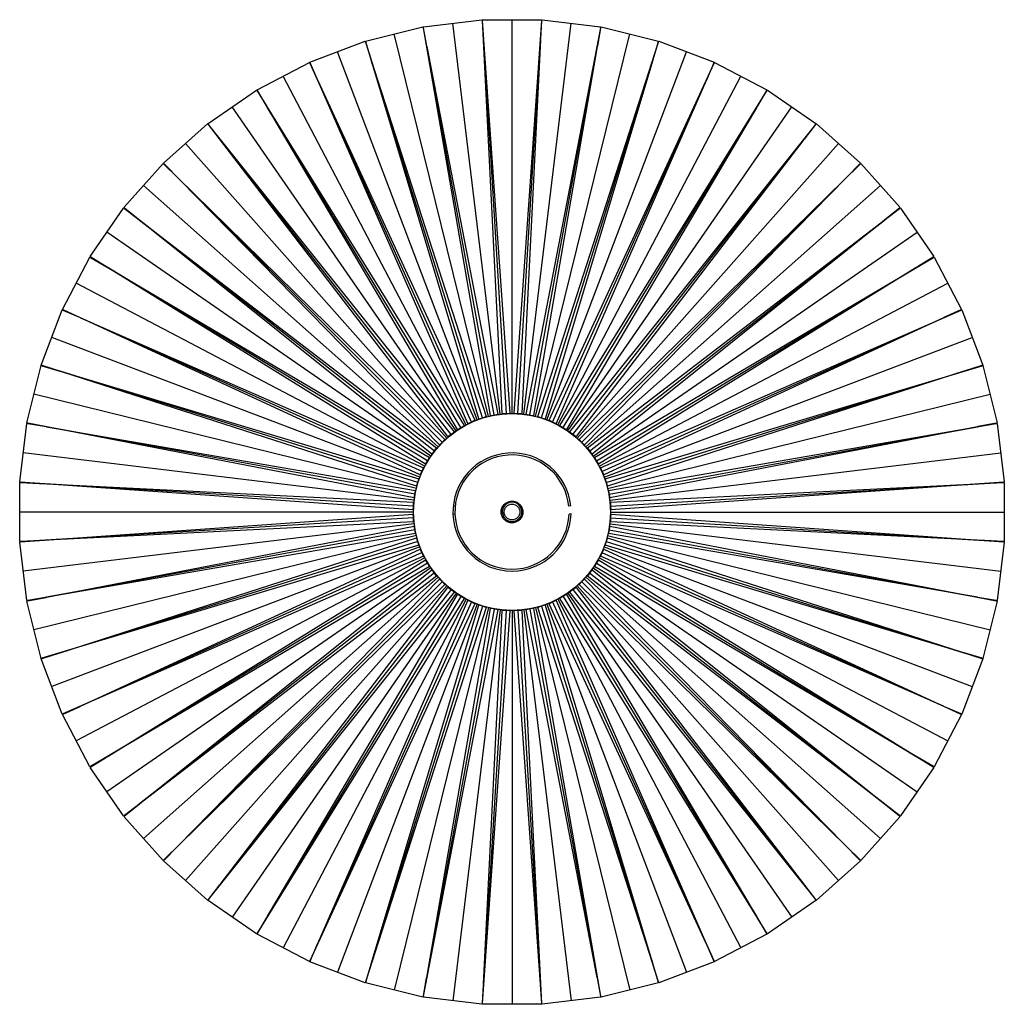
# Paper-space layout '_Inferior' of a CAD drawing. Header units: millimetres. Extents: x -250 to 250, y -250 to 250.
import ezdxf

# ---------------------------------------------------------------- set-up
doc = ezdxf.new("R2010")
doc.units = ezdxf.units.MM

psp = doc.layouts.new('_Inferior')

# ---------------------------------------------------------------- linework, layer by layer
at = {"color": 7, "linetype": 'Continuous', "lineweight": 25}
for p, q in [((-74.39, 239.15), (-45.26, 246.33)), ((-45.16, 245.89), (-45.26, 246.33)), ((-45.16, 245.89), (-45.16, 245.89)), ((-45.16, 245.89), (-43.36, 236.61)), ((-45.02, 246.37), (-15.24, 249.99)), ((-44.97, 245.92), (-45.02, 246.37)), ((-10.99, 49.03), (-44.97, 245.92)), ((-6.03, 49.64), (-30.13, 248.18)), ((-15.19, 249.54), (-15.24, 249.99)), ((-15.2, 249.54), (-14.53, 240.11)), ((-15.19, 249.54), (-15.2, 249.54)), ((-15, 250), (15, 250)), ((-15, 249.55), (-15, 250)), ((-5, 50), (-15, 249.55)), ((0, 50), (0, 250)), ((1.06, 50.24), (15.19, 249.54)), ((6.03, 49.64), (30.13, 248.18)), ((7.11, 49.74), (45.16, 245.89)), ((14.99, 249.55), (14.52, 240.11)), ((15, 249.55), (14.99, 249.55)), ((15, 249.55), (15, 250)), ((15.19, 249.54), (15.24, 249.99)), ((15.24, 249.99), (45.02, 246.37)), ((44.96, 245.92), (43.36, 236.61)), ((44.97, 245.92), (44.96, 245.92)), ((44.97, 245.92), (45.02, 246.37)), ((45.16, 245.89), (45.26, 246.33)), ((45.26, 246.33), (74.39, 239.15)), ((-11.97, 48.55), (-59.83, 242.74)), ((11.97, 48.55), (59.83, 242.74)), ((-102.68, 228.43), (-74.63, 239.07)), ((-74.47, 238.65), (-74.63, 239.07)), ((-74.47, 238.65), (-74.47, 238.65)), ((-74.47, 238.65), (-71.57, 229.66)), ((-74.29, 238.71), (-74.39, 239.15)), ((-16.82, 47.35), (-74.29, 238.71)), ((-9.03, 49.27), (-43.31, 236.33)), ((-43.31, 236.33), (-7.11, 49.74)), ((-14.51, 239.82), (-3.02, 50)), ((-14.51, 239.82), (-1.06, 50.24)), ((3.02, 50), (14.51, 239.82)), ((14.51, 239.82), (5, 50)), ((9.03, 49.27), (43.31, 236.33)), ((43.31, 236.33), (10.99, 49.03)), ((13.06, 48.52), (74.47, 238.65)), ((74.28, 238.71), (71.56, 229.66)), ((74.29, 238.71), (74.28, 238.71)), ((74.29, 238.71), (74.39, 239.15)), ((74.47, 238.65), (74.63, 239.07)), ((74.63, 239.07), (102.68, 228.43)), ((-17.73, 46.75), (-88.65, 233.75)), ((17.73, 46.75), (88.65, 233.75)), ((-129.46, 214.39), (-102.9, 228.33)), ((-102.69, 227.94), (-102.9, 228.33)), ((-102.69, 227.94), (-102.7, 227.93)), ((-102.7, 227.93), (-98.73, 219.35)), ((-102.52, 228.01), (-102.68, 228.43)), ((-22.41, 44.98), (-102.52, 228.01)), ((-14.9, 47.82), (-71.48, 229.38)), ((-71.48, 229.38), (-13.06, 48.52)), ((14.9, 47.82), (71.48, 229.38)), ((71.48, 229.38), (16.82, 47.35)), ((18.81, 46.6), (102.69, 227.94)), ((102.51, 228.02), (98.72, 219.36)), ((102.52, 228.01), (102.51, 228.02)), ((102.52, 228.01), (102.68, 228.43)), ((102.69, 227.94), (102.9, 228.33)), ((102.9, 228.33), (129.46, 214.39)), ((-23.24, 44.27), (-116.18, 221.36)), ((23.24, 44.27), (116.18, 221.36)), ((-20.56, 45.68), (-98.61, 219.09)), ((-98.61, 219.09), (-18.81, 46.6)), ((20.56, 45.68), (98.61, 219.09)), ((98.61, 219.09), (22.41, 44.98)), ((-154.36, 197.22), (-129.67, 214.27)), ((-129.42, 213.9), (-129.67, 214.27)), ((-129.25, 213.99), (-129.46, 214.39)), ((-129.42, 213.9), (-129.42, 213.89)), ((-129.42, 213.89), (-124.45, 205.85)), ((-27.66, 41.95), (-129.25, 213.99)), ((24.29, 43.99), (129.42, 213.9)), ((129.25, 214), (124.44, 205.86)), ((129.25, 213.99), (129.46, 214.39)), ((129.25, 213.99), (129.25, 214)), ((129.42, 213.9), (129.67, 214.27)), ((129.67, 214.27), (154.36, 197.22)), ((-28.4, 41.15), (-142.02, 205.75)), ((-25.91, 42.87), (-124.3, 205.61)), ((-124.3, 205.61), (-24.29, 43.99)), ((25.91, 42.87), (124.3, 205.61)), ((124.3, 205.61), (27.66, 41.95)), ((28.4, 41.15), (142.02, 205.75)), ((-177.01, 177.18), (-154.55, 197.07)), ((-154.25, 196.74), (-154.55, 197.07)), ((-154.11, 196.85), (-154.36, 197.22)), ((-154.25, 196.74), (-154.26, 196.73)), ((-154.26, 196.73), (-148.35, 189.35)), ((-32.52, 38.31), (-154.11, 196.85)), ((29.41, 40.74), (154.25, 196.74)), ((154.1, 196.86), (148.35, 189.36)), ((154.11, 196.85), (154.1, 196.86)), ((154.11, 196.85), (154.36, 197.22)), ((154.25, 196.74), (154.55, 197.07)), ((154.55, 197.07), (177.01, 177.18)), ((-33.16, 37.43), (-165.78, 187.13)), ((-30.89, 39.43), (-148.17, 189.13)), ((-148.17, 189.13), (-29.41, 40.74)), ((30.89, 39.43), (148.17, 189.13)), ((148.17, 189.13), (32.52, 38.31)), ((33.16, 37.43), (165.78, 187.13)), ((-197.07, 154.55), (-177.18, 177.01)), ((-176.84, 176.71), (-177.18, 177.01)), ((-176.71, 176.84), (-177.01, 177.18)), ((-176.84, 176.71), (-176.85, 176.7)), ((-176.85, 176.7), (-170.1, 170.09)), ((-36.9, 34.11), (-176.71, 176.84)), ((34.11, 36.9), (176.84, 176.71)), ((176.7, 176.85), (170.09, 170.1)), ((176.71, 176.84), (176.7, 176.85)), ((176.71, 176.84), (177.01, 177.18)), ((176.84, 176.71), (177.18, 177.01)), ((177.18, 177.01), (197.07, 154.55)), ((-37.43, 33.16), (-187.13, 165.78)), ((-35.42, 35.42), (-169.89, 169.89)), ((-169.89, 169.89), (-34.11, 36.9)), ((35.42, 35.42), (169.89, 169.89)), ((169.89, 169.89), (36.9, 34.11)), ((37.43, 33.16), (187.13, 165.78)), ((-214.27, 129.67), (-197.22, 154.36)), ((-196.85, 154.11), (-197.22, 154.36)), ((-196.74, 154.25), (-197.07, 154.55)), ((-196.85, 154.11), (-196.86, 154.1)), ((-196.86, 154.1), (-189.36, 148.35)), ((-40.74, 29.41), (-196.74, 154.25)), ((38.31, 32.52), (196.85, 154.11)), ((196.73, 154.26), (189.35, 148.35)), ((196.74, 154.25), (196.73, 154.26)), ((196.74, 154.25), (197.07, 154.55)), ((196.85, 154.11), (197.22, 154.36)), ((197.22, 154.36), (214.27, 129.67)), ((-39.43, 30.89), (-189.13, 148.17)), ((-189.13, 148.17), (-38.31, 32.52)), ((39.43, 30.89), (189.13, 148.17)), ((189.13, 148.17), (40.74, 29.41)), ((-41.15, 28.4), (-205.75, 142.02)), ((41.15, 28.4), (205.75, 142.02)), ((-228.33, 102.9), (-214.39, 129.46)), ((-213.99, 129.25), (-214.39, 129.46)), ((-213.9, 129.42), (-214.27, 129.67)), ((-214, 129.25), (-205.86, 124.44)), ((-213.99, 129.25), (-214, 129.25)), ((-43.99, 24.29), (-213.9, 129.42)), ((41.95, 27.66), (213.99, 129.25)), ((213.89, 129.42), (205.85, 124.45)), ((213.9, 129.42), (213.89, 129.42)), ((213.9, 129.42), (214.27, 129.67)), ((213.99, 129.25), (214.39, 129.46)), ((214.39, 129.46), (228.33, 102.9)), ((-42.87, 25.91), (-205.61, 124.3)), ((-205.61, 124.3), (-41.95, 27.66)), ((42.87, 25.91), (205.61, 124.3)), ((205.61, 124.3), (43.99, 24.29)), ((-44.27, 23.24), (-221.36, 116.18)), ((44.27, 23.24), (221.36, 116.18)), ((-239.07, 74.63), (-228.43, 102.68)), ((-228.01, 102.52), (-228.43, 102.68)), ((-227.94, 102.69), (-228.33, 102.9)), ((-228.01, 102.52), (-228.02, 102.51)), ((-228.02, 102.51), (-219.36, 98.72)), ((-46.6, 18.81), (-227.94, 102.69)), ((44.98, 22.41), (228.01, 102.52)), ((227.93, 102.7), (219.35, 98.73)), ((227.94, 102.69), (227.93, 102.7)), ((227.94, 102.69), (228.33, 102.9)), ((228.01, 102.52), (228.43, 102.68)), ((228.43, 102.68), (239.07, 74.63)), ((-45.68, 20.56), (-219.09, 98.61)), ((-219.09, 98.61), (-44.98, 22.41)), ((45.68, 20.56), (219.09, 98.61)), ((219.09, 98.61), (46.6, 18.81)), ((-46.75, 17.73), (-233.75, 88.65)), ((46.75, 17.73), (233.75, 88.65)), ((-246.33, 45.26), (-239.15, 74.39)), ((-238.71, 74.29), (-239.15, 74.39)), ((-238.65, 74.47), (-239.07, 74.63)), ((-238.71, 74.29), (-238.71, 74.28)), ((-238.71, 74.28), (-229.66, 71.56)), ((-48.52, 13.06), (-238.65, 74.47)), ((-47.82, 14.9), (-229.38, 71.48)), ((-229.38, 71.48), (-47.35, 16.82)), ((47.35, 16.82), (238.71, 74.29)), ((47.82, 14.9), (229.38, 71.48)), ((229.38, 71.48), (48.52, 13.06)), ((238.65, 74.47), (229.66, 71.57)), ((238.65, 74.47), (239.07, 74.63)), ((238.65, 74.47), (238.65, 74.47)), ((238.71, 74.29), (239.15, 74.39)), ((239.15, 74.39), (246.33, 45.26)), ((-48.55, 11.97), (-242.74, 59.83)), ((48.55, 11.97), (242.74, 59.83)), ((-10.99, 49.03), (-1.06, 50.24)), ((1.06, 50.24), (10.99, 49.03)), ((-249.99, 15.24), (-246.37, 45.02)), ((-245.92, 44.97), (-246.37, 45.02)), ((-245.89, 45.16), (-246.33, 45.26)), ((-49.74, 7.11), (-245.89, 45.16)), ((-27.66, 41.95), (-18.81, 46.6)), ((-22.41, 44.98), (-13.06, 48.52)), ((-16.82, 47.35), (-7.11, 49.74)), ((-5, 50), (5, 50)), ((7.11, 49.74), (16.82, 47.35)), ((13.06, 48.52), (22.41, 44.98)), ((18.81, 46.6), (27.66, 41.95)), ((245.89, 45.16), (236.61, 43.36)), ((245.89, 45.16), (246.33, 45.26)), ((245.89, 45.16), (245.89, 45.16)), ((245.92, 44.97), (246.37, 45.02)), ((246.37, 45.02), (249.99, 15.24)), ((-245.92, 44.97), (-245.92, 44.96)), ((-245.92, 44.96), (-236.61, 43.36)), ((-49.27, 9.03), (-236.33, 43.31)), ((-236.33, 43.31), (-49.03, 10.99)), ((-36.9, 34.11), (-29.41, 40.74)), ((-32.52, 38.31), (-24.29, 43.99)), ((24.29, 43.99), (32.52, 38.31)), ((29.41, 40.74), (36.9, 34.11)), ((49.03, 10.99), (245.92, 44.97)), ((49.27, 9.03), (236.33, 43.31)), ((236.33, 43.31), (49.74, 7.11)), ((-40.74, 29.41), (-34.11, 36.9)), ((34.11, 36.9), (40.74, 29.41)), ((-49.64, 6.03), (-248.18, 30.13)), ((-43.99, 24.29), (-38.31, 32.52)), ((38.31, 32.52), (43.99, 24.29)), ((49.64, 6.03), (248.18, 30.13)), ((-46.6, 18.81), (-41.95, 27.66)), ((41.95, 27.66), (46.6, 18.81)), ((-48.52, 13.06), (-44.98, 22.41)), ((44.98, 22.41), (48.52, 13.06)), ((-250, -15), (-250, 15)), ((-249.55, 15), (-250, 15)), ((-249.54, 15.19), (-249.99, 15.24)), ((-249.55, 15), (-249.55, 14.99)), ((-50.24, 1.06), (-249.54, 15.19)), ((-49.74, 7.11), (-47.35, 16.82)), ((47.35, 16.82), (49.74, 7.11)), ((249.54, 15.2), (240.11, 14.53)), ((249.54, 15.19), (249.99, 15.24)), ((249.54, 15.19), (249.54, 15.2)), ((-249.55, 14.99), (-240.11, 14.52)), ((-50, 3.02), (-239.82, 14.51)), ((-239.82, 14.51), (-50, 5)), ((-50.24, 1.06), (-49.03, 10.99)), ((49.03, 10.99), (50.24, 1.06)), ((50, 5), (249.55, 15)), ((50, 3.02), (239.82, 14.51)), ((239.82, 14.51), (50.24, 1.06)), ((249.55, 15), (250, 15)), ((250, 15), (250, -15)), ((-50, -5), (-50, 5)), ((-50, 0), (-250, 0)), ((-29.85, 2.98), (-28.84, 3.08)), ((-5.48, 0.5), (-5.47, -0.53)), ((5.47, 0.56), (5.29, 1.51)), ((5.49, 0.31), (5.47, 0.56)), ((29.84, 3.05), (28.85, 2.95)), ((50, 5), (50, -5)), ((-50, -5), (-249.55, -15)), ((-239.82, -14.51), (-50.24, -1.06)), ((-50, -3.02), (-239.82, -14.51)), ((-49.03, -10.99), (-50.24, -1.06)), ((-29.98, -1.06), (-28.98, -0.96)), ((-5, -0.18), (-5.49, -0.21)), ((-5.49, -0.21), (-4.85, -0.19)), ((-4.85, -0.18), (-5, -0.19)), ((-4.85, -0.19), (-4.85, -0.18)), ((29.98, -0.95), (28.98, -1.05)), ((50.24, -1.06), (49.03, -10.99)), ((50, 0), (250, 0)), ((50, -3.02), (239.82, -14.51)), ((50.24, -1.06), (249.54, -15.19)), ((-49.64, -6.03), (-248.18, -30.13)), ((-236.33, -43.31), (-49.74, -7.11)), ((-49.27, -9.03), (-236.33, -43.31)), ((-47.35, -16.82), (-49.74, -7.11)), ((49.74, -7.11), (47.35, -16.82)), ((49.27, -9.03), (236.33, -43.31)), ((49.64, -6.03), (248.18, -30.13)), ((49.74, -7.11), (245.89, -45.16)), ((239.82, -14.51), (50, -5)), ((-249.55, -15), (-250, -15)), ((-249.54, -15.2), (-240.11, -14.53)), ((-49.03, -10.99), (-245.92, -44.97)), ((-48.55, -11.97), (-242.74, -59.83)), ((-229.38, -71.48), (-48.52, -13.06)), ((-47.82, -14.9), (-229.38, -71.48)), ((-44.98, -22.41), (-48.52, -13.06)), ((48.52, -13.06), (44.98, -22.41)), ((47.82, -14.9), (229.38, -71.48)), ((48.52, -13.06), (238.65, -74.47)), ((48.55, -11.97), (242.74, -59.83)), ((236.33, -43.31), (49.03, -10.99)), ((249.55, -14.99), (240.11, -14.52)), ((249.55, -15), (249.55, -14.99)), ((-249.54, -15.19), (-249.99, -15.24)), ((-246.37, -45.02), (-249.99, -15.24)), ((-249.54, -15.19), (-249.54, -15.2)), ((-47.35, -16.82), (-238.71, -74.29)), ((-46.75, -17.73), (-233.75, -88.65)), ((-219.09, -98.61), (-46.6, -18.81)), ((-41.95, -27.66), (-46.6, -18.81)), ((46.6, -18.81), (41.95, -27.66)), ((46.6, -18.81), (227.94, -102.69)), ((46.75, -17.73), (233.75, -88.65)), ((229.38, -71.48), (47.35, -16.82)), ((249.99, -15.24), (246.37, -45.02)), ((249.54, -15.19), (249.99, -15.24)), ((249.55, -15), (250, -15)), ((-44.98, -22.41), (-228.01, -102.52)), ((-44.27, -23.24), (-221.36, -116.18)), ((-45.68, -20.56), (-219.09, -98.61)), ((-205.61, -124.3), (-43.99, -24.29)), ((-38.31, -32.52), (-43.99, -24.29)), ((43.99, -24.29), (38.31, -32.52)), ((43.99, -24.29), (213.9, -129.42)), ((44.27, -23.24), (221.36, -116.18)), ((219.09, -98.61), (44.98, -22.41)), ((45.68, -20.56), (219.09, -98.61)), ((-41.95, -27.66), (-213.99, -129.25)), ((-41.15, -28.4), (-205.75, -142.02)), ((-42.87, -25.91), (-205.61, -124.3)), ((-189.13, -148.17), (-40.74, -29.41)), ((-34.11, -36.9), (-40.74, -29.41)), ((40.74, -29.41), (34.11, -36.9)), ((40.74, -29.41), (196.74, -154.25)), ((41.15, -28.4), (205.75, -142.02)), ((205.61, -124.3), (41.95, -27.66)), ((42.87, -25.91), (205.61, -124.3)), ((-38.31, -32.52), (-196.85, -154.11)), ((-39.43, -30.89), (-189.13, -148.17)), ((-37.43, -33.16), (-187.13, -165.78)), ((-169.89, -169.89), (-36.9, -34.11)), ((-29.41, -40.74), (-36.9, -34.11)), ((36.9, -34.11), (29.41, -40.74)), ((36.9, -34.11), (176.71, -176.84)), ((37.43, -33.16), (187.13, -165.78)), ((189.13, -148.17), (38.31, -32.52)), ((39.43, -30.89), (189.13, -148.17)), ((-34.11, -36.9), (-176.84, -176.71)), ((-35.42, -35.42), (-169.89, -169.89)), ((-33.16, -37.43), (-165.78, -187.13)), ((-148.17, -189.13), (-32.52, -38.31)), ((-30.89, -39.43), (-148.17, -189.13)), ((-24.29, -43.99), (-32.52, -38.31)), ((32.52, -38.31), (24.29, -43.99)), ((30.89, -39.43), (148.17, -189.13)), ((32.52, -38.31), (154.11, -196.85)), ((33.16, -37.43), (165.78, -187.13)), ((169.89, -169.89), (34.11, -36.9)), ((35.42, -35.42), (169.89, -169.89)), ((-245.92, -44.97), (-246.37, -45.02)), ((-245.89, -45.16), (-236.61, -43.36)), ((-29.41, -40.74), (-154.25, -196.74)), ((-28.4, -41.15), (-142.02, -205.75)), ((-24.29, -43.99), (-129.42, -213.9)), ((-124.3, -205.61), (-27.66, -41.95)), ((-25.91, -42.87), (-124.3, -205.61)), ((-23.24, -44.27), (-116.18, -221.36)), ((-98.61, -219.09), (-22.41, -44.98)), ((-18.81, -46.6), (-27.66, -41.95)), ((-13.06, -48.52), (-22.41, -44.98)), ((22.41, -44.98), (13.06, -48.52)), ((27.66, -41.95), (18.81, -46.6)), ((22.41, -44.98), (102.52, -228.01)), ((23.24, -44.27), (116.18, -221.36)), ((124.3, -205.61), (24.29, -43.99)), ((25.91, -42.87), (124.3, -205.61)), ((27.66, -41.95), (129.25, -213.99)), ((28.4, -41.15), (142.02, -205.75)), ((148.17, -189.13), (29.41, -40.74)), ((245.92, -44.96), (236.61, -43.36)), ((245.92, -44.97), (245.92, -44.96)), ((245.92, -44.97), (246.37, -45.02)), ((-245.89, -45.16), (-246.33, -45.26)), ((-239.15, -74.39), (-246.33, -45.26)), ((-245.89, -45.16), (-245.89, -45.16)), ((-18.81, -46.6), (-102.69, -227.94)), ((-20.56, -45.68), (-98.61, -219.09)), ((-17.73, -46.75), (-88.65, -233.75)), ((-13.06, -48.52), (-74.47, -238.65)), ((-71.48, -229.38), (-16.82, -47.35)), ((-14.9, -47.82), (-71.48, -229.38)), ((-11.97, -48.55), (-59.83, -242.74)), ((-7.11, -49.74), (-45.16, -245.89)), ((-43.31, -236.33), (-10.99, -49.03)), ((-9.03, -49.27), (-43.31, -236.33)), ((-6.03, -49.64), (-30.13, -248.18)), ((-7.11, -49.74), (-16.82, -47.35)), ((-3.02, -50), (-14.51, -239.82)), ((-14.51, -239.82), (-5, -50)), ((-1.06, -50.24), (-10.99, -49.03)), ((5, -50), (-5, -50)), ((0, -50), (0, -250)), ((10.99, -49.03), (1.06, -50.24)), ((3.02, -50), (14.51, -239.82)), ((5, -50), (15, -249.55)), ((6.03, -49.64), (30.13, -248.18)), ((16.82, -47.35), (7.11, -49.74)), ((43.31, -236.33), (7.11, -49.74)), ((9.03, -49.27), (43.31, -236.33)), ((10.99, -49.03), (44.97, -245.92)), ((11.97, -48.55), (59.83, -242.74)), ((71.48, -229.38), (13.06, -48.52)), ((14.9, -47.82), (71.48, -229.38)), ((16.82, -47.35), (74.29, -238.71)), ((17.73, -46.75), (88.65, -233.75)), ((98.61, -219.09), (18.81, -46.6)), ((20.56, -45.68), (98.61, -219.09)), ((246.33, -45.26), (239.15, -74.39)), ((245.89, -45.16), (246.33, -45.26)), ((-1.06, -50.24), (-15.19, -249.54)), ((14.51, -239.82), (1.06, -50.24)), ((-238.71, -74.29), (-239.15, -74.39)), ((-238.65, -74.47), (-239.07, -74.63)), ((-228.43, -102.68), (-239.07, -74.63)), ((-238.65, -74.47), (-229.66, -71.57)), ((-238.65, -74.47), (-238.65, -74.47)), ((239.07, -74.63), (228.43, -102.68)), ((238.71, -74.28), (229.66, -71.56)), ((238.65, -74.47), (239.07, -74.63)), ((238.71, -74.29), (238.71, -74.28)), ((238.71, -74.29), (239.15, -74.39)), ((-227.93, -102.7), (-219.35, -98.73)), ((228.02, -102.51), (219.36, -98.72)), ((-228.01, -102.52), (-228.43, -102.68)), ((-227.94, -102.69), (-228.33, -102.9)), ((-214.39, -129.46), (-228.33, -102.9)), ((-227.94, -102.69), (-227.93, -102.7)), ((228.33, -102.9), (214.39, -129.46)), ((227.94, -102.69), (228.33, -102.9)), ((228.01, -102.52), (228.02, -102.51)), ((228.01, -102.52), (228.43, -102.68)), ((-213.89, -129.42), (-205.85, -124.45)), ((214, -129.25), (205.86, -124.44)), ((-213.99, -129.25), (-214.39, -129.46)), ((-213.9, -129.42), (-214.27, -129.67)), ((-197.22, -154.36), (-214.27, -129.67)), ((-213.9, -129.42), (-213.89, -129.42)), ((214.27, -129.67), (197.22, -154.36)), ((213.9, -129.42), (214.27, -129.67)), ((213.99, -129.25), (214, -129.25)), ((213.99, -129.25), (214.39, -129.46)), ((-196.73, -154.26), (-189.35, -148.35)), ((196.86, -154.1), (189.36, -148.35)), ((-196.85, -154.11), (-197.22, -154.36)), ((-196.74, -154.25), (-197.07, -154.55)), ((-177.18, -177.01), (-197.07, -154.55)), ((-196.74, -154.25), (-196.73, -154.26)), ((197.07, -154.55), (177.18, -177.01)), ((196.74, -154.25), (197.07, -154.55)), ((196.85, -154.11), (196.86, -154.1)), ((196.85, -154.11), (197.22, -154.36)), ((-176.7, -176.85), (-170.09, -170.1)), ((176.85, -176.7), (170.1, -170.09)), ((-176.84, -176.71), (-177.18, -177.01)), ((-176.71, -176.84), (-177.01, -177.18)), ((-154.55, -197.07), (-177.01, -177.18)), ((-176.71, -176.84), (-176.7, -176.85)), ((177.01, -177.18), (154.55, -197.07)), ((176.71, -176.84), (177.01, -177.18)), ((176.84, -176.71), (176.85, -176.7)), ((176.84, -176.71), (177.18, -177.01)), ((-154.1, -196.86), (-148.35, -189.36)), ((154.26, -196.73), (148.35, -189.35)), ((-154.25, -196.74), (-154.55, -197.07)), ((-154.11, -196.85), (-154.36, -197.22)), ((-129.67, -214.27), (-154.36, -197.22)), ((-154.11, -196.85), (-154.1, -196.86)), ((154.36, -197.22), (129.67, -214.27)), ((154.11, -196.85), (154.36, -197.22)), ((154.25, -196.74), (154.26, -196.73)), ((154.25, -196.74), (154.55, -197.07)), ((-129.25, -214), (-124.44, -205.86)), ((129.42, -213.89), (124.45, -205.85)), ((-129.42, -213.9), (-129.67, -214.27)), ((-129.25, -213.99), (-129.46, -214.39)), ((-102.9, -228.33), (-129.46, -214.39)), ((-129.25, -213.99), (-129.25, -214)), ((129.46, -214.39), (102.9, -228.33)), ((129.25, -213.99), (129.46, -214.39)), ((129.42, -213.9), (129.42, -213.89)), ((129.42, -213.9), (129.67, -214.27)), ((-102.51, -228.02), (-98.72, -219.36)), ((102.7, -227.93), (98.73, -219.35)), ((-102.69, -227.94), (-102.9, -228.33)), ((-102.52, -228.01), (-102.68, -228.43)), ((-74.63, -239.07), (-102.68, -228.43)), ((-102.52, -228.01), (-102.51, -228.02)), ((-74.28, -238.71), (-71.56, -229.66)), ((74.47, -238.65), (71.57, -229.66)), ((102.68, -228.43), (74.63, -239.07)), ((102.52, -228.01), (102.68, -228.43)), ((102.69, -227.94), (102.7, -227.93)), ((102.69, -227.94), (102.9, -228.33)), ((-74.47, -238.65), (-74.63, -239.07)), ((-74.29, -238.71), (-74.39, -239.15)), ((-45.26, -246.33), (-74.39, -239.15)), ((-74.29, -238.71), (-74.28, -238.71)), ((-44.96, -245.92), (-43.36, -236.61)), ((45.16, -245.89), (43.36, -236.61)), ((74.39, -239.15), (45.26, -246.33)), ((74.29, -238.71), (74.39, -239.15)), ((74.47, -238.65), (74.63, -239.07)), ((74.47, -238.65), (74.47, -238.65)), ((-14.99, -249.55), (-14.52, -240.11)), ((15.2, -249.54), (14.53, -240.11)), ((-45.16, -245.89), (-45.26, -246.33)), ((-44.97, -245.92), (-45.02, -246.37)), ((-15.24, -249.99), (-45.02, -246.37)), ((-44.97, -245.92), (-44.96, -245.92)), ((-15.19, -249.54), (-15.24, -249.99)), ((-15, -249.55), (-14.99, -249.55)), ((-15, -249.55), (-15, -250)), ((15, -250), (-15, -250)), ((15, -249.55), (15, -250)), ((15.19, -249.54), (15.2, -249.54)), ((15.19, -249.54), (15.24, -249.99)), ((45.02, -246.37), (15.24, -249.99)), ((44.97, -245.92), (45.02, -246.37)), ((45.16, -245.89), (45.16, -245.89)), ((45.16, -245.89), (45.26, -246.33))]:
    psp.add_line(p, q, dxfattribs=at)
for radius in [50, 4]:
    psp.add_circle((0, 0), radius, dxfattribs=at)
for radius, start, end in [(30, 5.8447, 358.1824), (29, 5.8447, 357.9166), (5, 290.8462, 182.1605)]:
    psp.add_arc((0, 0), radius, start, end, dxfattribs=at)
for points, knots in [([(-5.49, -0.21), (-5.47, -0.56), (-5.43, -0.91), (-5.26, -1.61), (-5.14, -1.96), (-4.84, -2.62), (-4.65, -2.94), (-4.23, -3.52), (-3.99, -3.79), (-3.48, -4.27), (-3.19, -4.48), (-2.58, -4.86), (-2.25, -5.02), (-1.57, -5.28), (-1.21, -5.37), (-0.5, -5.48), (-0.14, -5.5), (0.56, -5.47), (0.91, -5.43), (1.61, -5.26), (1.96, -5.14), (2.62, -4.84), (2.94, -4.65), (3.52, -4.23), (3.79, -3.99), (4.27, -3.48), (4.48, -3.19), (4.86, -2.58), (5.02, -2.25), (5.28, -1.57), (5.37, -1.21), (5.48, -0.5), (5.5, -0.14), (5.47, 0.56), (5.43, 0.91), (5.26, 1.61), (5.14, 1.96), (4.84, 2.62), (4.65, 2.94), (4.23, 3.52), (3.99, 3.79), (3.48, 4.27), (3.19, 4.48), (2.58, 4.86), (2.25, 5.02), (1.57, 5.28), (1.21, 5.37), (0.5, 5.48), (0.14, 5.5), (-0.56, 5.47), (-0.91, 5.43), (-1.61, 5.26), (-1.96, 5.14), (-2.62, 4.84), (-2.94, 4.65), (-3.52, 4.23), (-3.79, 3.99), (-4.27, 3.48), (-4.48, 3.19), (-4.86, 2.58), (-5.02, 2.25), (-5.28, 1.57), (-5.37, 1.21), (-5.48, 0.5), (-5.5, 0.14), (-5.49, -0.21)], [0, 0, 0, 0, 0.03125, 0.03125, 0.0625, 0.0625, 0.09375, 0.09375, 0.125, 0.125, 0.15625, 0.15625, 0.1875, 0.1875, 0.21875, 0.21875, 0.25, 0.25, 0.28125, 0.28125, 0.3125, 0.3125, 0.34375, 0.34375, 0.375, 0.375, 0.40625, 0.40625, 0.4375, 0.4375, 0.46875, 0.46875, 0.5, 0.5, 0.53125, 0.53125, 0.5625, 0.5625, 0.59375, 0.59375, 0.625, 0.625, 0.65625, 0.65625, 0.6875, 0.6875, 0.71875, 0.71875, 0.75, 0.75, 0.78125, 0.78125, 0.8125, 0.8125, 0.84375, 0.84375, 0.875, 0.875, 0.90625, 0.90625, 0.9375, 0.9375, 0.96875, 0.96875, 1, 1, 1, 1]), ([(-4.85, -0.18), (-4.83, -0.69), (-4.74, -1.17), (-4.4, -2.12), (-4.16, -2.56), (-3.54, -3.35), (-3.18, -3.7), (-2.57, -4.13), (-2.35, -4.25), (-1.9, -4.47), (-1.67, -4.56), (-1.2, -4.71), (-0.95, -4.77), (-0.46, -4.84), (-0.21, -4.86), (0.29, -4.85), (0.54, -4.83), (1.03, -4.75), (1.27, -4.69), (1.75, -4.54), (1.98, -4.44), (2.42, -4.21), (2.64, -4.08), (3.24, -3.65), (3.6, -3.29), (3.9, -2.89)], [0, 0, 0, 0, 0.125, 0.125, 0.25, 0.25, 0.375, 0.375, 0.4375, 0.4375, 0.5, 0.5, 0.5625, 0.5625, 0.625, 0.625, 0.6875, 0.6875, 0.75, 0.75, 0.8125, 0.8125, 0.875, 0.875, 1, 1, 1, 1]), ([(-4.85, -0.19), (-4.83, -0.68), (-4.74, -1.18), (-4.39, -2.13), (-4.14, -2.58), (-3.69, -3.17), (-3.52, -3.35), (-3.17, -3.69), (-2.98, -3.84), (-2.36, -4.27), (-1.9, -4.49), (-0.94, -4.79), (-0.43, -4.86), (0.3, -4.85), (0.54, -4.83), (1.03, -4.75), (1.28, -4.69), (1.99, -4.45), (2.45, -4.22), (3.06, -3.78), (3.25, -3.62), (3.6, -3.27), (3.75, -3.09), (3.9, -2.89)], [0, 0, 0, 0, 0.125, 0.125, 0.25, 0.25, 0.3125, 0.3125, 0.375, 0.375, 0.5, 0.5, 0.625, 0.625, 0.6875, 0.6875, 0.75, 0.75, 0.875, 0.875, 0.9375, 0.9375, 1, 1, 1, 1]), ([(3.9, -2.89), (3.64, -3.28), (3.33, -3.63), (2.79, -4.08), (2.6, -4.22), (2.2, -4.47), (1.99, -4.58), (1.78, -4.67)], [0, 0, 0, 0, 0.5, 0.5, 0.75, 0.75, 1, 1, 1, 1]), ([(1.78, -4.67), (2.51, -4.35), (3.34, -3.98), (3.77, -3.23), (3.82, -3.15)], [0, 0, 0, 0, 0.889366, 1, 1, 1, 1])]:
    psp.add_open_spline(points, degree=3, knots=knots, dxfattribs=at)

doc.saveas('drawing.dxf')
